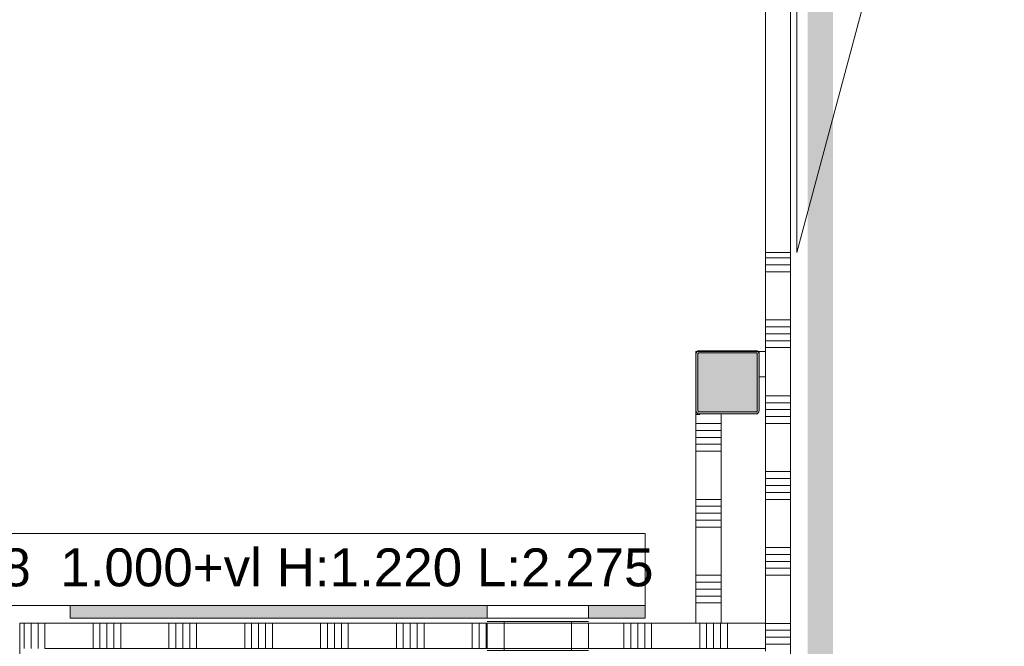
# Model space of a CAD drawing. Header units: millimetres. Extents: x -850 to 154668, y -80343 to 71019.
# Tile 117 of 147: x 5900 to 9795, y 49819 to 52297. Entities that reach past the tile are written whole.
import ezdxf

# ---------------------------------------------------------------- set-up
doc = ezdxf.new("R2010")
doc.units = ezdxf.units.MM
doc.header["$MEASUREMENT"] = 0
for name, color, linetype in [('Info Wandafwerking aanduiding', 7, 'Continuous'), ('New_22 NC Binnenwanden', 7, 'Continuous'), ('New_22 NC Binnenwanden Deuren', 7, 'Continuous'), ('New_22 NC Binnenwanden Doorsnede-arcering', 7, 'Continuous'), ('New_22 NC Binnenwanden Ramen', 7, 'Continuous'), ('New_42 Binnenwandafw', 7, 'Continuous'), ('New_42 Binnenwandafw Doorsnede-arcering', 7, 'Continuous'), ('New_42 Binnenwandafw Ramen', 7, 'Continuous'), ('New_Info Wandafwerking aanduiding', 7, 'Continuous'), ('New_Info Wandafwerking aanduiding Doorsnede-arcering', 7, 'Continuous'), ('New_Z Ruimtefuncties Zone omranding', 7, 'Continuous'), ('S-COLS-____-OTLN.RVT S', 7, 'Continuous'), ('S-COLS-____-OTLN.RVT S 2D arcering', 7, 'Continuous')]:
    doc.layers.add(name, color=color, linetype=linetype)
doc.styles.add('GENERATED_STYLE_1', font='arial.ttf')

# ---------------------------------------------------------------- blocks, each defined once
blk = doc.blocks.new('*X391')
at = {"layer": 'New_22 NC Binnenwanden Doorsnede-arcering', "color": 254, "linetype": 'Continuous', "lineweight": 0, "true_color": 0xe9ebeb}
for p, q in [((8675, 50700), (8575, 50700)), ((8675, 50672.6), (8575, 50672.6)), ((8675, 50645.1), (8575, 50645.1)), ((8675, 50617.7), (8575, 50617.7)), ((8675, 50590.3), (8575, 50590.3)), ((8675, 50400), (8575, 50400)), ((8675, 50372.6), (8575, 50372.6)), ((8675, 50345.1), (8575, 50345.1)), ((8675, 50317.7), (8575, 50317.7)), ((8675, 50290.3), (8575, 50290.3)), ((8675, 50100), (8575, 50100)), ((8675, 50072.6), (8575, 50072.6)), ((8675, 50045.1), (8575, 50045.1)), ((8675, 50017.7), (8575, 50017.7)), ((8675, 49990.3), (8575, 49990.3))]:
    blk.add_line(p, q, dxfattribs=at)
blk = doc.blocks.new('Wall_95_1', base_point=(8575, 49810))
at = {"layer": 'New_22 NC Binnenwanden', "color": 8, "linetype": 'Continuous', "lineweight": 0, "true_color": 0x778488, "flags": 128}
for points in [[(8575, 50735), (8591, 50735)], [(8575, 50735), (8575, 49910)], [(8675, 49910), (8675, 50735)], [(8575, 49910), (8675, 49910)]]:
    blk.add_lwpolyline(points, dxfattribs=at)
at = {"layer": 'New_22 NC Binnenwanden', "color": 8, "lineweight": 0, "true_color": 0x778488}
blk.add_blockref('*X391', (0, 0), dxfattribs=at)
blk = doc.blocks.new('Wall_338_1', base_point=(8825, 50985))
at = {"layer": 'New_22 NC Binnenwanden', "color": 8, "linetype": 'Continuous', "lineweight": 0, "true_color": 0x778488, "flags": 128}
for points in [[(8850, 50985), (8825, 50985)], [(8825, 50985), (8825, 50969)], [(8850, 50985), (8850, 50885)], [(8825, 50885), (8850, 50885)]]:
    blk.add_lwpolyline(points, dxfattribs=at)
blk = doc.blocks.new('R rechthoekige opening 22_16')
at = {"layer": 'New_42 Binnenwandafw Ramen', "color": 255, "linetype": 'Continuous', "lineweight": 0}
for p, q in [((-200, -57), (200, -57)), ((-200, -107), (-200, -57)), ((200, -107), (200, -57)), ((-200, -107), (200, -107))]:
    blk.add_line(p, q, dxfattribs=at)
for p in [(-200, -107), (200, -107)]:
    blk.add_point(p, dxfattribs=at)
blk = doc.blocks.new('Wall_373_1', base_point=(6100, 49910))
at = {"layer": 'New_42 Binnenwandafw Doorsnede-arcering', "linetype": 'Continuous', "lineweight": 0, "true_color": 0x934451}
for points in [[(6100, 49980), (6100, 49930), (7750, 49930), (7750, 49980)], [(8150, 49980), (8150, 49930), (8375, 49930), (8375, 49980)]]:
    blk.add_hatch(color=15, dxfattribs=at).paths.add_polyline_path(points)
at = {"layer": 'New_42 Binnenwandafw', "color": 15, "linetype": 'Continuous', "lineweight": 0, "true_color": 0x934451}
for p, q in [((7750, 49980), (7750, 49930)), ((8150, 49980), (8150, 49930))]:
    blk.add_line(p, q, dxfattribs=at)
at = {"layer": 'New_42 Binnenwandafw', "color": 15, "linetype": 'Continuous', "lineweight": 0, "true_color": 0x934451, "flags": 128}
for points in [[(7750, 49980), (6100, 49980)], [(6100, 49980), (6100, 49930)], [(8375, 49980), (8150, 49980)], [(8375, 49930), (8375, 49980)], [(6100, 49930), (7750, 49930)], [(8150, 49930), (8375, 49930)]]:
    blk.add_lwpolyline(points, dxfattribs=at)
at = {"layer": 'New_42 Binnenwandafw', "color": 15, "linetype": 'Continuous', "lineweight": 0, "true_color": 0x934451}
for p in [(7750, 49980), (8150, 49980)]:
    blk.add_point(p, dxfattribs=at)
at = {"layer": 'New_42 Binnenwandafw Ramen', "color": 255, "linetype": 'Continuous', "lineweight": 0, "zscale": 1000, "rotation": 179.9999339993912}
blk.add_blockref('R rechthoekige opening 22_16', (7950, 49873), dxfattribs=at)
blk = doc.blocks.new('Column 18[18]_1', base_point=(0.5, 3))
at = {"layer": 'S-COLS-____-OTLN.RVT S 2D arcering', "linetype": 'Continuous', "lineweight": 0, "true_color": 0x778488}
h = blk.add_hatch(color=8, dxfattribs=at)
h.paths.add_polyline_path([(8575.5, 50751), (8576.5, 50746), (8579.3, 50741.8), (8583.5, 50738.9), (8588.5, 50738), (8812.5, 50738), (8817.5, 50738.9), (8821.7, 50741.8), (8824.5, 50746), (8825.5, 50751), (8825.5, 50975), (8824.5, 50979.9), (8821.7, 50984.1), (8817.5, 50987), (8812.5, 50988), (8588.5, 50988), (8583.5, 50987), (8579.3, 50984.1), (8576.5, 50979.9), (8575.5, 50975)])
h.paths.add_polyline_path([(8812.5, 50746), (8588.5, 50746), (8586.6, 50746.3), (8585, 50747.4), (8583.9, 50749), (8583.5, 50751), (8583.5, 50975), (8583.9, 50976.9), (8585, 50978.5), (8586.6, 50979.6), (8588.5, 50980), (8812.5, 50980), (8814.4, 50979.6), (8816.1, 50978.5), (8817.1, 50976.9), (8817.5, 50975), (8817.5, 50751), (8817.1, 50749), (8816.1, 50747.4), (8814.4, 50746.3)], flags=0)
blk.add_hatch(color=8, dxfattribs=at).paths.add_polyline_path([(8812.5, 50980), (8588.5, 50980), (8586.6, 50979.6), (8585, 50978.5), (8583.9, 50976.9), (8583.5, 50975), (8583.5, 50751), (8583.9, 50749), (8585, 50747.4), (8586.6, 50746.3), (8588.5, 50746), (8812.5, 50746), (8814.4, 50746.3), (8816.1, 50747.4), (8817.1, 50749), (8817.5, 50751), (8817.5, 50975), (8817.1, 50976.9), (8816.1, 50978.5), (8814.4, 50979.6)])
at = {"layer": 'S-COLS-____-OTLN.RVT S', "color": 1, "linetype": 'Continuous', "lineweight": 0}
for p, q in [((8576.5, 50979.9), (8575.5, 50975)), ((8575.5, 50975), (8575.5, 50751)), ((8579.3, 50984.1), (8576.5, 50979.9)), ((8583.5, 50987), (8579.3, 50984.1)), ((8588.5, 50988), (8583.5, 50987)), ((8583.5, 50975), (8583.9, 50976.9)), ((8583.5, 50751), (8583.5, 50975)), ((8583.9, 50976.9), (8585, 50978.5)), ((8585, 50978.5), (8586.6, 50979.6)), ((8586.6, 50979.6), (8588.5, 50980)), ((8812.5, 50988), (8588.5, 50988)), ((8588.5, 50980), (8812.5, 50980)), ((8817.5, 50987), (8812.5, 50988)), ((8812.5, 50980), (8814.4, 50979.6)), ((8814.4, 50979.6), (8816.1, 50978.5)), ((8816.1, 50978.5), (8817.1, 50976.9)), ((8817.1, 50976.9), (8817.5, 50975)), ((8821.7, 50984.1), (8817.5, 50987)), ((8817.5, 50975), (8817.5, 50751)), ((8824.5, 50979.9), (8821.7, 50984.1)), ((8825.5, 50975), (8824.5, 50979.9)), ((8825.5, 50751), (8825.5, 50975)), ((8575.5, 50751), (8576.5, 50746)), ((8576.5, 50746), (8579.3, 50741.8)), ((8579.3, 50741.8), (8583.5, 50738.9)), ((8583.9, 50749), (8583.5, 50751)), ((8583.5, 50738.9), (8588.5, 50738)), ((8585, 50747.4), (8583.9, 50749)), ((8586.6, 50746.3), (8585, 50747.4)), ((8588.5, 50746), (8586.6, 50746.3)), ((8812.5, 50746), (8588.5, 50746)), ((8588.5, 50738), (8812.5, 50738)), ((8814.4, 50746.3), (8812.5, 50746)), ((8812.5, 50738), (8817.5, 50738.9)), ((8816.1, 50747.4), (8814.4, 50746.3)), ((8817.1, 50749), (8816.1, 50747.4)), ((8817.5, 50751), (8817.1, 50749)), ((8817.5, 50738.9), (8821.7, 50741.8)), ((8821.7, 50741.8), (8824.5, 50746)), ((8824.5, 50746), (8825.5, 50751))]:
    blk.add_line(p, q, dxfattribs=at)
blk = doc.blocks.new('*X2504')
at = {"layer": 'New_22 NC Binnenwanden Doorsnede-arcering', "color": 254, "linetype": 'Continuous', "lineweight": 0, "true_color": 0xe9ebeb}
for p, q in [((6000, 49810), (6000, 49910)), ((6190.3, 49810), (6190.3, 49910)), ((6217.7, 49810), (6217.7, 49910)), ((6245.1, 49810), (6245.1, 49910)), ((6272.6, 49810), (6272.6, 49910)), ((6300, 49810), (6300, 49910)), ((6490.3, 49810), (6490.3, 49910)), ((6517.7, 49810), (6517.7, 49910)), ((6545.1, 49810), (6545.1, 49910)), ((6572.6, 49810), (6572.6, 49910)), ((6600, 49810), (6600, 49910)), ((6790.3, 49810), (6790.3, 49910)), ((6817.7, 49810), (6817.7, 49910)), ((6845.1, 49810), (6845.1, 49910)), ((6872.6, 49810), (6872.6, 49910)), ((6900, 49810), (6900, 49910)), ((7090.3, 49810), (7090.3, 49910)), ((7117.7, 49810), (7117.7, 49910)), ((7145.1, 49810), (7145.1, 49910)), ((7172.6, 49810), (7172.6, 49910)), ((7200, 49810), (7200, 49910)), ((7390.3, 49810), (7390.3, 49910)), ((7417.7, 49810), (7417.7, 49910)), ((7445.1, 49810), (7445.1, 49910)), ((7472.6, 49810), (7472.6, 49910)), ((7500, 49810), (7500, 49910)), ((7690.3, 49810), (7690.3, 49910)), ((7717.7, 49810), (7717.7, 49910)), ((7745.1, 49810), (7745.1, 49910))]:
    blk.add_line(p, q, dxfattribs=at)
blk = doc.blocks.new('*X2505')
at = {"layer": 'New_22 NC Binnenwanden Doorsnede-arcering', "color": 254, "linetype": 'Continuous', "lineweight": 0, "true_color": 0xe9ebeb}
for p, q in [((8290.3, 49810), (8290.3, 49910)), ((8317.7, 49810), (8317.7, 49910)), ((8345.1, 49810), (8345.1, 49910)), ((8372.6, 49810), (8372.6, 49910)), ((8400, 49810), (8400, 49910)), ((8590.3, 49810), (8590.3, 49910)), ((8617.7, 49810), (8617.7, 49910)), ((8645.1, 49810), (8645.1, 49910)), ((8672.6, 49810), (8672.6, 49910)), ((8700, 49810), (8700, 49910))]:
    blk.add_line(p, q, dxfattribs=at)
blk = doc.blocks.new('*X2506')
at = {"layer": 'New_22 NC Binnenwanden Doorsnede-arcering', "color": 254, "linetype": 'Continuous', "lineweight": 0, "true_color": 0xe9ebeb}
for p, q in [((5917.7, 49892.3), (5917.7, 49910)), ((5945.1, 49864.8), (5945.1, 49910)), ((5972.6, 49837.4), (5972.6, 49910))]:
    blk.add_line(p, q, dxfattribs=at)
blk = doc.blocks.new('R1 22_12')
at = {"layer": 'New_22 NC Binnenwanden Ramen', "color": 1, "linetype": 'Continuous', "lineweight": 0}
for p, q in [((-200, 0), (-133, 0)), ((-133, 0), (-133, -114)), ((-133, 0), (133, 0)), ((133, -114), (133, 0)), ((133, 0), (200, 0)), ((-133, -114), (-200, -114)), ((133, -114), (-133, -114)), ((200, -114), (133, -114))]:
    blk.add_line(p, q, dxfattribs=at)
at = {"layer": 'New_22 NC Binnenwanden Ramen', "color": 9, "linetype": 'Continuous', "lineweight": 0}
for p, q in [((-200, -7), (200, -7)), ((-200, -107), (200, -107))]:
    blk.add_line(p, q, dxfattribs=at)
at = {"layer": 'New_22 NC Binnenwanden Ramen', "color": 7, "linetype": 'Continuous', "lineweight": 0}
for p, q in [((-200, -7), (-200, -107)), ((-200, -7), (-200, -107)), ((200, -7), (200, -107)), ((200, -7), (200, -107))]:
    blk.add_line(p, q, dxfattribs=at)
blk = doc.blocks.new('*X2508')
at = {"layer": 'New_22 NC Binnenwanden Doorsnede-arcering', "color": 254, "linetype": 'Continuous', "lineweight": 0, "true_color": 0xe9ebeb}
for p, q in [((5917.7, 49810), (5917.7, 49892.3)), ((5945.1, 49810), (5945.1, 49864.8)), ((5972.6, 49810), (5972.6, 49837.4))]:
    blk.add_line(p, q, dxfattribs=at)
blk = doc.blocks.new('Wall_498_1', base_point=(6000, 49810))
at = {"layer": 'New_22 NC Binnenwanden', "color": 8, "linetype": 'Continuous', "lineweight": 0, "true_color": 0x778488}
for p, q in [((7750, 49910), (7750, 49810)), ((8150, 49910), (8150, 49810))]:
    blk.add_line(p, q, dxfattribs=at)
at = {"layer": 'New_22 NC Binnenwanden', "color": 8, "linetype": 'Continuous', "lineweight": 0, "true_color": 0x778488, "flags": 128}
for points in [[(7750, 49910), (5900, 49910)], [(5900, 49910), (5900, 49810)], [(8850, 49910), (8150, 49910)], [(8850, 49910), (8850, 49810)], [(6000, 49810), (7750, 49810)], [(8150, 49810), (8850, 49810)]]:
    blk.add_lwpolyline(points, dxfattribs=at)
at = {"layer": 'New_22 NC Binnenwanden', "color": 8, "lineweight": 0, "true_color": 0x778488}
for name in ['*X2506', '*X2504', '*X2505', '*X2508']:
    blk.add_blockref(name, (0, 0), dxfattribs=at)
at = {"layer": 'New_22 NC Binnenwanden Ramen', "color": 1, "linetype": 'Continuous', "lineweight": 0, "xscale": -1, "zscale": 1000}
blk.add_blockref('R1 22_12', (7950, 49917), dxfattribs=at)
blk = doc.blocks.new('*X2862')
at = {"layer": 'New_22 NC Binnenwanden Doorsnede-arcering', "color": 254, "linetype": 'Continuous', "lineweight": 0, "true_color": 0xe9ebeb}
for p, q in [((8850, 51354.9), (8916, 51354.9)), ((8916, 51354.9), (8950, 51354.9)), ((8850, 51327.4), (8916, 51327.4)), ((8916, 51327.4), (8950, 51327.4)), ((8850, 51300), (8916, 51300)), ((8916, 51300), (8950, 51300)), ((8850, 51109.7), (8916, 51109.7)), ((8916, 51109.7), (8950, 51109.7)), ((8850, 51082.3), (8916, 51082.3)), ((8916, 51082.3), (8950, 51082.3)), ((8850, 51054.9), (8916, 51054.9)), ((8916, 51054.9), (8950, 51054.9)), ((8850, 51027.4), (8916, 51027.4)), ((8850, 51000), (8916, 51000)), ((8916, 51027.4), (8950, 51027.4)), ((8916, 51000), (8950, 51000)), ((8850, 50809.7), (8916, 50809.7)), ((8916, 50809.7), (8950, 50809.7)), ((8850, 50782.3), (8916, 50782.3)), ((8916, 50782.3), (8950, 50782.3)), ((8850, 50754.9), (8916, 50754.9)), ((8850, 50727.4), (8916, 50727.4)), ((8916, 50754.9), (8950, 50754.9)), ((8916, 50727.4), (8950, 50727.4)), ((8850, 50700), (8916, 50700)), ((8916, 50700), (8950, 50700)), ((8850, 50509.7), (8916, 50509.7)), ((8916, 50509.7), (8950, 50509.7)), ((8850, 50482.3), (8916, 50482.3)), ((8850, 50454.9), (8916, 50454.9)), ((8916, 50482.3), (8950, 50482.3)), ((8916, 50454.9), (8950, 50454.9)), ((8850, 50427.4), (8916, 50427.4)), ((8916, 50427.4), (8950, 50427.4)), ((8850, 50400), (8916, 50400)), ((8916, 50400), (8950, 50400)), ((8850, 50209.7), (8916, 50209.7)), ((8850, 50182.3), (8916, 50182.3)), ((8916, 50209.7), (8950, 50209.7)), ((8916, 50182.3), (8950, 50182.3)), ((8850, 50154.9), (8916, 50154.9)), ((8916, 50154.9), (8950, 50154.9)), ((8850, 50127.4), (8916, 50127.4)), ((8850, 50100), (8916, 50100)), ((8916, 50127.4), (8950, 50127.4)), ((8916, 50100), (8950, 50100)), ((8850, 49909.7), (8916, 49909.7)), ((8916, 49909.7), (8950, 49909.7)), ((8850, 49882.3), (8916, 49882.3)), ((8916, 49882.3), (8950, 49882.3)), ((8850, 49854.9), (8916, 49854.9)), ((8850, 49827.4), (8916, 49827.4)), ((8916, 49854.9), (8950, 49854.9)), ((8916, 49827.4), (8950, 49827.4))]:
    blk.add_line(p, q, dxfattribs=at)
blk = doc.blocks.new('D1 22')
at = {"layer": 'New_22 NC Binnenwanden Deuren', "color": 1, "linetype": 'Continuous', "lineweight": 0}
for q in [(-481.8, 267.6), (-517, 0)]:
    blk.add_line((517, 0), q, dxfattribs=at)
at = {"layer": 'New_22 NC Binnenwanden Deuren', "color": 7, "linetype": 'Continuous', "lineweight": 0}
for p, q in [((-517, -25), (-517, -125)), ((-517, -25), (-517, -125)), ((517, -25), (517, -125)), ((517, -25), (517, -125))]:
    blk.add_line(p, q, dxfattribs=at)
at = {"layer": 'New_22 NC Binnenwanden Deuren', "color": 1, "linetype": 'Continuous', "lineweight": 0}
blk.add_arc((517, 0), 1034, 165, 180, dxfattribs=at)
blk = doc.blocks.new('Wall_593_1', base_point=(8850, 61710))
at = {"layer": 'New_22 NC Binnenwanden', "color": 8, "linetype": 'Continuous', "lineweight": 0, "true_color": 0x778488}
blk.add_line((8950, 51376.2), (8850, 51376.2), dxfattribs=at)
at = {"layer": 'New_22 NC Binnenwanden', "color": 8, "linetype": 'Continuous', "lineweight": 0, "true_color": 0x778488, "flags": 128}
for points in [[(8850, 51376.2), (8850, 49800)], [(8950, 49800), (8950, 51376.2)]]:
    blk.add_lwpolyline(points, dxfattribs=at)
at = {"layer": 'New_22 NC Binnenwanden', "color": 8, "lineweight": 0, "true_color": 0x778488}
blk.add_blockref('*X2862', (0, 0), dxfattribs=at)
at = {"layer": 'New_22 NC Binnenwanden Deuren', "color": 1, "linetype": 'Continuous', "lineweight": 0, "zscale": 1000, "rotation": 269.9999827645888}
blk.add_blockref('D1 22', (8975, 51893.2), dxfattribs=at)
blk = doc.blocks.new('Wall_737_1', base_point=(9017.5, 67660))
at = {"layer": 'New_Info Wandafwerking aanduiding Doorsnede-arcering', "linetype": 'Continuous', "lineweight": 0}
blk.add_hatch(color=1, dxfattribs=at).paths.add_polyline_path([(9117.5, 26150), (9117.5, 67660), (9017.5, 67660), (9017.5, 26150)])

msp = doc.modelspace()

# ---------------------------------------------------------------- linework, layer by layer
at = {"layer": 'Info Wandafwerking aanduiding', "color": 9, "linetype": 'Continuous', "lineweight": 0, "flags": 128}
msp.add_lwpolyline([(5429.9, 50265.7), (8375, 50265.7), (8375, 49980), (5429.9, 49980)], close=True, dxfattribs=at)
at = {"layer": 'New_Z Ruimtefuncties Zone omranding', "color": 41, "linetype": 'Continuous', "lineweight": 0, "true_color": 0xffeeaa, "flags": 128}
msp.add_lwpolyline([(16850.1, 46110), (16850, 48060), (16141.4, 48060), (16141.4, 52855), (16140, 52855), (16140, 60815), (16750.7, 60815), (17050.7, 60815), (18850, 60815), (18850, 62509.9), (10650, 62510), (10650, 67660), (8947.9, 67660), (8947.9, 64530), (8947.9, 61710), (8950, 61710), (8950, 49810), (8950, 46990), (8950, 41110)], dxfattribs=at)
at = {"layer": 'New_Z Ruimtefuncties Zone omranding', "color": 231, "linetype": 'Continuous', "lineweight": 0, "true_color": 0xf9acba, "flags": 128}
msp.add_lwpolyline([(0, 55610), (0, 50735), (0, 48760), (3000, 48760), (3000, 48160), (5900, 48160), (5900, 49910), (8575, 49910), (8575, 50735), (8575, 50985), (8850, 50985), (8850, 55610)], close=True, dxfattribs=at)

# ---------------------------------------------------------------- block references
at = {"layer": 'New_22 NC Binnenwanden', "color": 8, "lineweight": 0, "true_color": 0x778488}
for name, p in [('Wall_593_1', (8850, 61710)), ('Wall_338_1', (8825, 50985)), ('Wall_95_1', (8575, 49810)), ('Wall_498_1', (6000, 49810))]:
    msp.add_blockref(name, p, dxfattribs=at)
at = {"layer": 'New_42 Binnenwandafw', "color": 15, "lineweight": 0, "true_color": 0x934451}
msp.add_blockref('Wall_373_1', (6100, 49910), dxfattribs=at)
at = {"layer": 'New_Info Wandafwerking aanduiding', "color": 1, "lineweight": 0}
msp.add_blockref('Wall_737_1', (9017.5, 67660), dxfattribs=at)
at = {"layer": 'S-COLS-____-OTLN.RVT S', "color": 1, "linetype": 'Continuous', "lineweight": 0}
msp.add_blockref('Column 18[18]_1', (0.5, 3), dxfattribs=at)

# ---------------------------------------------------------------- texts
at = {"layer": 'Info Wandafwerking aanduiding', "color": 2, "linetype": 'Continuous', "lineweight": 0, "insert": (5454.9, 50054), "char_height": 150, "attachment_point": 7, "style": 'GENERATED_STYLE_1'}
msp.add_mtext('\\A1;{\\pql;\\fArial|b0|i0|c0|p38; W08 \\fArial|b0|i0|c0|p38; \\fArial|b0|i0|c0|p38;1.000\\fArial|b0|i0|c0|p38;+vl H:\\fArial|b0|i0|c0|p38;1.220\\fArial|b0|i0|c0|p38; L:\\fArial|b0|i0|c0|p38;2.275}', dxfattribs=at)

doc.saveas('drawing.dxf')
